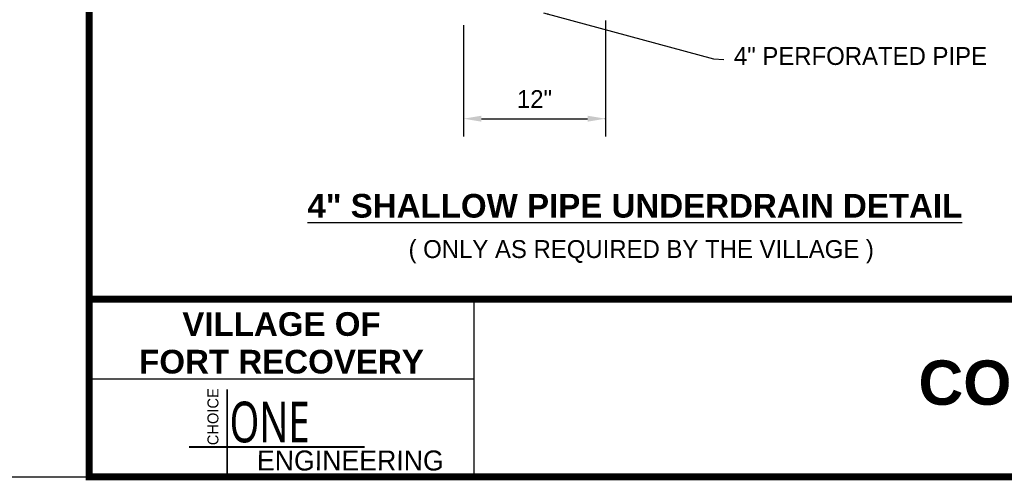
# Model space of a CAD drawing. Header units: feet. Extents: x 18870 to 19332, y 13872 to 14074.
# Tile 13 of 35: x 19226.38 to 19240.54, y 13955.83 to 13962.45. Entities that reach past the tile are written whole.
import ezdxf
from ezdxf.enums import TextEntityAlignment as Align

# ---------------------------------------------------------------- set-up
doc = ezdxf.new("R2010")
doc.units = ezdxf.units.FT
doc.header["$MEASUREMENT"] = 0
for name, color, linetype in [('PV_P_EOP', 7, 'Continuous'), ('PV_P_Text', 10, 'Continuous'), ('SH_Border', 7, 'Continuous')]:
    doc.layers.add(name, color=color, linetype=linetype)
doc.layers.add('VIEWPORT', color=232, linetype='Continuous', plot=False)
doc.styles.add('CHOICE', font='txt')
doc.styles.add('ONE1', font='trebuc.ttf')
doc.styles.add('SOLID', font='arialbd.ttf')
doc.styles.get("Standard").update_dxf_attribs({"font": 'font31.shx'})
doc.dimstyles.get("Standard").update_dxf_attribs({"dimtxt": 0.18, "dimasz": 0.18, "dimexe": 0.18, "dimexo": 0.0625, "dimgap": 0.09, "dimtad": 0, "dimtih": 1, "dimtoh": 1, "dimdec": 4, "dimzin": 0, "dimdsep": 46, "dimtxsty": 'Standard', "dimcen": 0.09, "dimadec": 0, "dimazin": 0, "dimtfac": 1, "dimtdec": 4, "dimtofl": 0, "dimtmove": 0, "dimatfit": 3, "dimfxl": 1, "dimtolj": 1, "dimtzin": 0, "dimarcsym": 0})

msp = doc.modelspace()

# ---------------------------------------------------------------- linework, layer by layer
at = {"layer": 'PV_P_Text'}
for p, q in [((19234.80423, 13962.44062), (19234.80423, 13960.77273)), ((19232.76207, 13962.37527), (19232.76207, 13960.77273)), ((19233.01938, 13961.03004), (19234.54691, 13961.03004))]:
    msp.add_line(p, q, dxfattribs=at)
at = {"layer": 'PV_P_Text', "color": 70, "const_width": 0.0276}
for points in [[(19229.36351, 13955.93079), (19229.36351, 13957.1433)], [(19228.81597, 13956.31372), (19231.34054, 13956.31372)]]:
    msp.add_lwpolyline(points, dxfattribs=at)
at = {"layer": 'PV_P_Text'}
msp.add_point((19234.80423, 13961.03004), dxfattribs=at)
for points in [[(19233.01938, 13961.07292), (19233.01938, 13960.98715), (19232.76207, 13961.03004)], [(19234.54691, 13961.07292), (19234.54691, 13960.98715), (19234.80423, 13961.03004)]]:
    msp.add_solid(points, dxfattribs=at)
at = {"layer": 'SH_Border'}
for p, q in [((19232.9101, 13958.43781), (19232.9101, 13955.88511)), ((19227.37927, 13957.29216), (19232.9101, 13957.29216))]:
    msp.add_line(p, q, dxfattribs=at)
at = {"layer": 'SH_Border', "const_width": 0.10211}
msp.add_lwpolyline([(19227.37927, 13955.88511), (19227.37927, 13981.83748), (19263.11695, 13981.83748), (19263.11695, 13955.88511)], close=True, dxfattribs=at)
msp.add_lwpolyline([(19227.37927, 13958.43781), (19263.11695, 13958.43781)], dxfattribs=at)
at = {"layer": 'VIEWPORT', "linetype": 'ByBlock'}
for points in [[(19136.25442, 14018.13511), (19136.25442, 13955.88511), (19227.37927, 13955.88511), (19227.37927, 14018.13511)], [(19227.37927, 14018.13511), (19227.37927, 13955.88511), (19318.50412, 13955.88511), (19318.50412, 14018.13511)]]:
    msp.add_lwpolyline(points, close=True, dxfattribs=at)

# ---------------------------------------------------------------- texts
at = {"layer": 'PV_P_EOP', "style": 'SOLID'}
msp.add_text('%%u4" SHALLOW PIPE UNDERDRAIN DETAIL', height=0.3403589, dxfattribs=at).set_placement((19230.5186, 13959.60867))
at = {"layer": 'PV_P_Text', "style": 'SOLID'}
for s, height, p in [('VILLAGE OF', 0.340359, (19230.14469, 13957.90949)), ('FORT RECOVERY', 0.3403589, (19230.14469, 13957.36846))]:
    msp.add_text(s, height=height, dxfattribs=at).set_placement(p, align=Align.CENTER)
at = {"layer": 'PV_P_Text', "color": 247, "style": 'CHOICE', "oblique": 0.5}
msp.add_text('CHOICE', height=0.157365, rotation=90, dxfattribs=at).set_placement((19229.23784, 13956.3379))
at = {"layer": 'PV_P_Text', "color": 247, "style": 'ONE1', "width": 0.72}
msp.add_text('ONE', height=0.585044, dxfattribs=at).set_placement((19229.39816, 13956.37862))
at = {"layer": 'PV_P_Text', "color": 247, "style": 'CHOICE', "oblique": 0.5}
msp.add_text('ENGINEERING', height=0.2870025, dxfattribs=at).set_placement((19229.79028, 13955.9748))
at = {"layer": 'PV_P_Text'}
for s, insert, char_height, attachment_point in [('{4" PERFORATED PIPE}', (19236.65116, 13961.79891), 0.2573113, 7), ('\\A1;{12"}', (19233.78315, 13961.31185), 0.257311, 5), ('( ONLY AS REQUIRED BY THE VILLAGE )', (19231.97218, 13958.95069), 0.2573113, 7)]:
    msp.add_mtext(s, dxfattribs=dict(at, insert=insert, char_height=char_height, attachment_point=attachment_point))
at = {"layer": 'SH_Border', "style": 'SOLID'}
msp.add_text('CONCRETE CURB DETAILS', height=0.6381729, dxfattribs=at).set_placement((19245.24811, 13956.91842), align=Align.CENTER)

# ---------------------------------------------------------------- leaders
at = {"layer": 'PV_P_Text'}
msp.add_leader([(19233.91043, 13962.5511), (19236.35793, 13961.88801), (19236.50661, 13961.8823)], dimstyle='Standard', override={"dimscale": 0.4, "dimtad": 1, "dimtih": 0, "dimtoh": 0}, dxfattribs=at)

doc.saveas('drawing.dxf')
